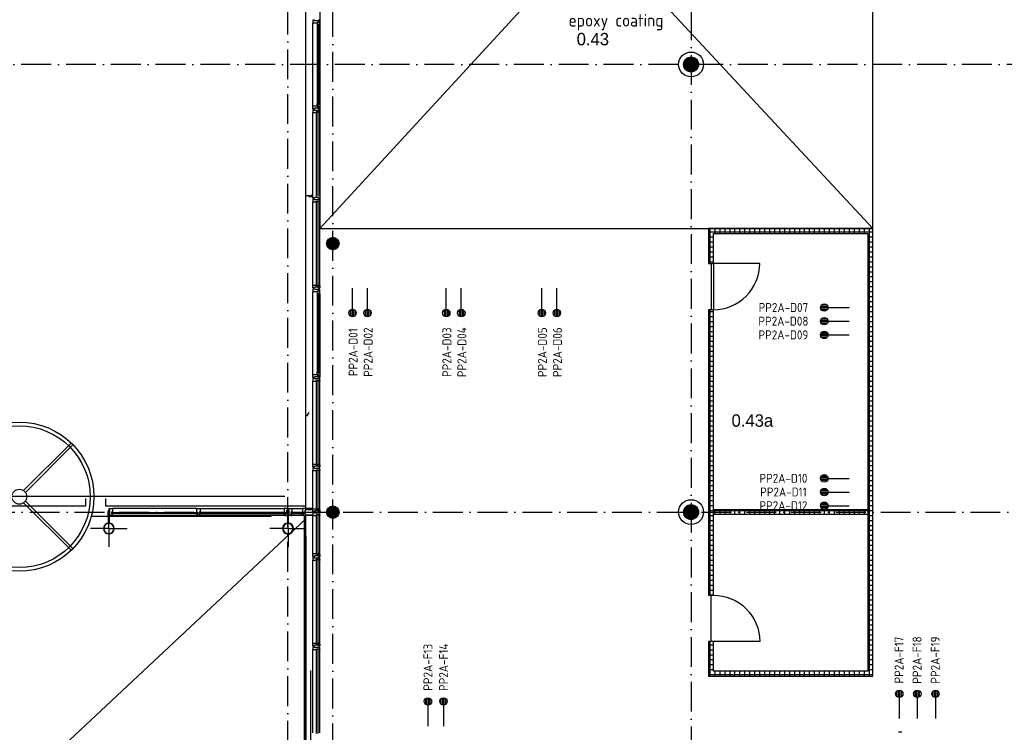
# Model space of a CAD drawing. Header units: millimetres. Extents: x -6587 to 170951, y 244 to 951952.
# Tile 32 of 102: x 43601 to 63387, y 53342 to 67669. Entities that reach past the tile are written whole.
import ezdxf
from ezdxf.enums import TextEntityAlignment as Align

# ---------------------------------------------------------------- set-up
doc = ezdxf.new("R2010")
doc.units = ezdxf.units.MM
doc.header["$LTSCALE"] = 100
doc.header["$PDMODE"] = 1
doc.linetypes.add('DASHDOT', pattern=[9, 6, -1.5, 0, -1.5])
doc.layers.get('0').update_dxf_attribs({"linetype": 'CONTINUOUS'})
for name, color, linetype in [('AL$7----_STRAMIEN', 1, 'DASHDOT'), ('BOUW', 8, 'CONTINUOUS'), ('EB6431--_ATTRIB', 2, 'CONTINUOUS'), ('EB6441--_ATTRIB', 2, 'CONTINUOUS'), ('EL6431--_CCTV', 3, 'CONTINUOUS'), ('EL6441--_DATACOM', 3, 'CONTINUOUS')]:
    doc.layers.add(name, color=color, linetype=linetype)
doc.styles.add('1_8', font='iso', dxfattribs={"width": 0.7, "height": 1.8})
doc.styles.add('BURO-025', font='BUROFONT.shx', dxfattribs={"height": 250})
doc.styles.add('NORATT', font='isocp.shx')
doc.styles.get("Standard").update_dxf_attribs({"font": 'iso.shx'})
pattern_1 = [(0, (-1024.84, -97.2), (0, 100), []), (90, (-1024.84, -97.2), (-100, 6e-15), [])]

# ---------------------------------------------------------------- blocks, each defined once
blk = doc.blocks.new('ES4X2')
for p, q in [((-0.45, 1.4), (-0.45, 2.6)), ((-0.15, 1.27), (-0.15, 2.73)), ((0.15, 1.27), (0.15, 2.73)), ((0.45, 1.4), (0.45, 2.6)), ((0, 1.25), (0, -3))]:
    blk.add_line(p, q)
blk.add_circle((0, 2), 0.75)
at = {"style": '1_8'}
for tag, flags, p in [('NUMMER', 8, (0, 4)), ('INDIENST', 9, (0, 0)), ('GEBOUW', 9, (0, 0)), ('M_CODE', 9, (0, 0)), ('REGIST', 9, (0, 0)), ('CODE', 8, (0, 0))]:
    blk.add_attdef(tag, text='', height=1.8, dxfattribs=dict(at, flags=flags)).set_placement(p, align=Align.MIDDLE_CENTER)

msp = doc.modelspace()

# ---------------------------------------------------------------- hatches: boundary and pattern name
at = {"layer": 'BOUW'}
h = msp.add_hatch(dxfattribs=at)
h.set_pattern_fill('GEWPBET', color=256, scale=100, angle=90, style=0)
h.set_pattern_definition([(90, (57093.015, 66768.749), (-20, 1e-15), [])])
edge = h.paths.add_edge_path()
edge.add_arc((57093, 66768.7), 150, 0, 360)
h = msp.add_hatch(dxfattribs=at)
h.set_pattern_fill('TEGEL100', color=256, style=0)
h.set_pattern_definition(pattern_1)
h.paths.add_polyline_path([(57442.8, 55168.9), (57442.8, 54468.9), (60742.8, 54468.9), (60742.8, 63468.9), (57442.8, 63468.9), (57442.8, 62768.9), (57542.8, 62768.9), (57542.8, 63368.9), (60642.8, 63368.9), (60642.8, 54568.9), (57542.8, 54568.9), (57542.8, 55168.9)])
h = msp.add_hatch(dxfattribs=at)
h.set_pattern_fill('TEGEL100', color=256, style=0)
h.set_pattern_definition(pattern_1)
h.paths.add_polyline_path([(57542.8, 56098.9), (57542.8, 61838.9), (57442.8, 61838.9), (57442.8, 56098.9)])
h = msp.add_hatch(dxfattribs=at)
h.set_pattern_fill('GEWPBET', color=256, scale=100, angle=90, style=0)
h.set_pattern_definition([(90, (57093.015, 57768.749), (-20, 1e-15), [])])
edge = h.paths.add_edge_path()
edge.add_arc((57093, 57768.7), 150, 0, 360)
h = msp.add_hatch(dxfattribs=at)
h.set_pattern_fill('TEGEL100', color=256, style=0)
h.set_pattern_definition(pattern_1)
h.paths.add_polyline_path([(57542.8, 57718.7), (57542.8, 57818.7), (60642.8, 57818.7), (60642.8, 57718.7)])

# ---------------------------------------------------------------- linework, layer by layer
at = {"layer": 'AL$7----_STRAMIEN', "color": 1}
for p, q in [((49892.8, 41219), (49892.8, 77759.8)), ((57092.8, 77759.8), (57092.8, 36768.7)), ((57092.8, 77759.8), (57092.8, 36768.7)), ((85637.6, 66768.7), (4198.5, 66768.7)), ((4198.5, 57768.7), (93992.8, 57768.7))]:
    msp.add_line(p, q, dxfattribs=at)
msp.add_lwpolyline([(48992.8, 36768.7), (48992.8, 77759.8)], dxfattribs=at)
msp.add_lwpolyline([(48992.8, 36768.7), (48992.8, 77759.8)], dxfattribs=at)
at = {"layer": 'BOUW'}
for p, q in [((49352.8, 57838.9), (49352.8, 75708.9)), ((49632.8, 75428.9), (60742.8, 63468.9)), ((49632.8, 63468.9), (60627.8, 75428.9)), ((49632.8, 75428.9), (49632.8, 63468.9)), ((60742.8, 63468.9), (60742.8, 75428.9)), ((49493.8, 67659.9), (49493.8, 67603.9)), ((49523.3, 67659.9), (49493.8, 67659.9)), ((49493.8, 65933.9), (49493.8, 67603.9)), ((49493.8, 67603.9), (49581.8, 67603.9)), ((49523.3, 67645.9), (49523.3, 67659.9)), ((49603.3, 67645.9), (49523.3, 67645.9)), ((49581.8, 67612.9), (49596.8, 67612.9)), ((49581.8, 67603.9), (49581.8, 67612.9)), ((49581.8, 67609.2), (49581.8, 67603.9)), ((49596.8, 67609.2), (49581.8, 67609.2)), ((49581.8, 67603.9), (49581.8, 67556.8)), ((49581.8, 67556.8), (49581.8, 65981)), ((49581.8, 67556.8), (49594.8, 67554.7)), ((49594.8, 67571.7), (49635.8, 67571.7)), ((49594.8, 67554.7), (49594.8, 67571.7)), ((49596.8, 67626.9), (49632.8, 67626.9)), ((49596.8, 67612.9), (49596.8, 67626.9)), ((49596.8, 67601.2), (49596.8, 67609.2)), ((49601.8, 67601.2), (49596.8, 67601.2)), ((49596.8, 65968.1), (49596.8, 67569.7)), ((49596.8, 67569.7), (49618, 67569.7)), ((49601.8, 67623.7), (49601.8, 67601.2)), ((49631.6, 67623.7), (49601.8, 67623.7)), ((49603.3, 67659.9), (49603.3, 67645.9)), ((49632.8, 67659.9), (49603.3, 67659.9)), ((49618, 67569.7), (49618, 65968.1)), ((49620, 67571.7), (49620, 67554.7)), ((49633.5, 67571.7), (49620, 67571.7)), ((49620, 67554.7), (49633.5, 67554.7)), ((49631.6, 67616.6), (49631.6, 67623.7)), ((49635.8, 67614.2), (49631.6, 67616.6)), ((49632.8, 67626.9), (49632.8, 67659.9)), ((49633.5, 67554.7), (49633.5, 67571.7)), ((49635.8, 67571.7), (49635.8, 67614.2)), ((49635.8, 67556.8), (49635.8, 65981)), ((49493.8, 65933.9), (49581.8, 65933.9)), ((49493.8, 65877.9), (49493.8, 65933.9)), ((49523.3, 65891.9), (49523.3, 65877.9)), ((49603.3, 65891.9), (49523.3, 65891.9)), ((49581.8, 65981), (49594.8, 65983.1)), ((49581.8, 65933.9), (49581.8, 65981)), ((49581.8, 65928.6), (49581.8, 65933.9)), ((49581.8, 65933.9), (49581.8, 65924.9)), ((49596.8, 65928.6), (49581.8, 65928.6)), ((49581.8, 65924.9), (49596.8, 65924.9)), ((49594.8, 65983.1), (49594.8, 65966.1)), ((49594.8, 65966.1), (49635.8, 65966.1)), ((49618, 65968.1), (49596.8, 65968.1)), ((49596.8, 65936.6), (49596.8, 65928.6)), ((49601.8, 65936.6), (49596.8, 65936.6)), ((49596.8, 65924.9), (49596.8, 65910.9)), ((49596.8, 65910.9), (49632.8, 65910.9)), ((49601.8, 65914.1), (49601.8, 65936.6)), ((49631.6, 65914.1), (49601.8, 65914.1)), ((49603.3, 65877.9), (49603.3, 65891.9)), ((49620, 65983.1), (49633.5, 65983.1)), ((49620, 65966.1), (49620, 65983.1)), ((49633.5, 65966.1), (49620, 65966.1)), ((49635.8, 65923.6), (49631.6, 65921.1)), ((49631.6, 65921.1), (49631.6, 65914.1)), ((49632.8, 65910.9), (49632.8, 65877.9)), ((49633.5, 65983.1), (49633.5, 65966.1)), ((49635.8, 65966.1), (49635.8, 65923.6)), ((49523.3, 65877.9), (49493.8, 65877.9)), ((49493.8, 65859.9), (49493.8, 65841)), ((49499.8, 65859.9), (49493.8, 65859.9)), ((49493.8, 65841), (49493.8, 65803.9)), ((49493.8, 65803.9), (49500.8, 65803.9)), ((49493.8, 64133.9), (49493.8, 65803.9)), ((49513.8, 65859.9), (49499.8, 65859.9)), ((49500.8, 65803.9), (49504.8, 65803.9)), ((49504.8, 65803.9), (49512.8, 65803.9)), ((49512.8, 65803.9), (49565.8, 65803.9)), ((49513.8, 65859.9), (49513.8, 65859.9)), ((49522.8, 65859.9), (49513.8, 65859.9)), ((49522.8, 65845.9), (49522.8, 65859.9)), ((49602.8, 65845.9), (49522.8, 65845.9)), ((49565.8, 65820.9), (49632.8, 65820.9)), ((49565.8, 65803.9), (49565.8, 65820.9)), ((49567.8, 64118.9), (49567.8, 65818.9)), ((49567.8, 65818.9), (49593.8, 65818.9)), ((49593.8, 65818.9), (49593.8, 64118.9)), ((49595.8, 65803.9), (49595.8, 65820.9)), ((49595.8, 65820.9), (49627.8, 65820.9)), ((49632.8, 65803.9), (49595.8, 65803.9)), ((49602.8, 65859.9), (49602.8, 65845.9)), ((49612.8, 65859.9), (49602.8, 65859.9)), ((49632.8, 65877.9), (49603.3, 65877.9)), ((49612.8, 65859.9), (49612.8, 65859.9)), ((49626.8, 65859.9), (49612.8, 65859.9)), ((49632.8, 65859.9), (49626.8, 65859.9)), ((49627.8, 65820.9), (49627.8, 65815.9)), ((49627.8, 65815.9), (49632.8, 65815.9)), ((49632.8, 65820.9), (49632.8, 65859.9)), ((49632.8, 65815.9), (49632.8, 65803.9)), ((49632.8, 64133.9), (49632.8, 65803.9)), ((49340.2, 64133.9), (49347.2, 64133.9)), ((49347.2, 64133.9), (49351.2, 64133.9)), ((49351.2, 64133.9), (49359.2, 64133.9)), ((49359.2, 64133.9), (49412.2, 64133.9)), ((49412.2, 64133.9), (49412.2, 64116.9)), ((49412.2, 64116.9), (49479.2, 64116.9)), ((49440.2, 64118.9), (49414.2, 64118.9)), ((49442.2, 64133.9), (49442.2, 64116.9)), ((49479.2, 64133.9), (49442.2, 64133.9)), ((49442.2, 64116.9), (49474.2, 64116.9)), ((49474.2, 64121.9), (49479.2, 64121.9)), ((49474.2, 64116.9), (49474.2, 64121.9)), ((49479.2, 64121.9), (49479.2, 64133.9)), ((49493.8, 64096.8), (49493.8, 64133.9)), ((49632.8, 64116.9), (49632.8, 64077.9)), ((49493.8, 64077.9), (49493.8, 64096.8)), ((49499.8, 64077.9), (49493.8, 64077.9)), ((49493.8, 64059.9), (49493.8, 64041)), ((49499.8, 64059.9), (49493.8, 64059.9)), ((49493.8, 64041), (49493.8, 64003.9)), ((49493.8, 62333.9), (49493.8, 64003.9)), ((49493.8, 64003.9), (49500.8, 64003.9)), ((49513.3, 64077.9), (49499.8, 64077.9)), ((49513.8, 64059.9), (49499.8, 64059.9)), ((49500.8, 64003.9), (49504.8, 64003.9)), ((49504.8, 64003.9), (49512.8, 64003.9)), ((49512.8, 64003.9), (49565.8, 64003.9)), ((49513.3, 64077.9), (49513.3, 64077.9)), ((49522.8, 64077.9), (49513.3, 64077.9)), ((49513.8, 64059.9), (49513.8, 64059.9)), ((49522.8, 64059.9), (49513.8, 64059.9)), ((49522.8, 64091.9), (49522.8, 64077.9)), ((49602.8, 64091.9), (49522.8, 64091.9)), ((49522.8, 64045.9), (49522.8, 64059.9)), ((49602.8, 64045.9), (49522.8, 64045.9)), ((49565.8, 64020.9), (49632.8, 64020.9)), ((49565.8, 64003.9), (49565.8, 64020.9)), ((49567.8, 62318.9), (49567.8, 64018.9)), ((49567.8, 64018.9), (49593.8, 64018.9)), ((49593.8, 64018.9), (49593.8, 62318.9)), ((49595.8, 64003.9), (49595.8, 64020.9)), ((49595.8, 64020.9), (49627.8, 64020.9)), ((49632.8, 64003.9), (49595.8, 64003.9)), ((49602.8, 64077.9), (49602.8, 64091.9)), ((49612.8, 64077.9), (49602.8, 64077.9)), ((49602.8, 64059.9), (49602.8, 64045.9)), ((49612.8, 64059.9), (49602.8, 64059.9)), ((49612.8, 64077.9), (49612.8, 64077.9)), ((49626.8, 64077.9), (49612.8, 64077.9)), ((49612.8, 64059.9), (49612.8, 64059.9)), ((49626.8, 64059.9), (49612.8, 64059.9)), ((49632.8, 64077.9), (49626.8, 64077.9)), ((49632.8, 64059.9), (49626.8, 64059.9)), ((49627.8, 64020.9), (49627.8, 64015.9)), ((49627.8, 64015.9), (49632.8, 64015.9)), ((49632.8, 64020.9), (49632.8, 64059.9)), ((49632.8, 64015.9), (49632.8, 64003.9)), ((49632.8, 62333.9), (49632.8, 64003.9)), ((49632.8, 63468.9), (60742.8, 63468.9)), ((49767.9, 63164.5), (50017.8, 63164.5)), ((49768.8, 63184.5), (50016.8, 63184.5)), ((49770.2, 63144.5), (50015.5, 63144.5)), ((49773, 63204.5), (50012.6, 63204.5)), ((49775.9, 63124.5), (50009.7, 63124.5)), ((49780.9, 63224.5), (50004.7, 63224.5)), ((49793.4, 63244.5), (49992.3, 63244.5)), ((49812.4, 63264.5), (49973.2, 63264.5)), ((49845.6, 63284.5), (49940.1, 63284.5)), ((49845.6, 63284.5), (49940.1, 63284.5)), ((49785.6, 63104.5), (50000, 63104.5)), ((49800.5, 63084.5), (49985.1, 63084.5)), ((49823.9, 63064.5), (49961.8, 63064.5)), ((49879.5, 63044.5), (49906.2, 63044.5)), ((49493.8, 62333.9), (49500.8, 62333.9)), ((49493.8, 62296.8), (49493.8, 62333.9)), ((49500.8, 62333.9), (49504.8, 62333.9)), ((49504.8, 62333.9), (49512.8, 62333.9)), ((49512.8, 62333.9), (49565.8, 62333.9)), ((49565.8, 62333.9), (49565.8, 62316.9)), ((49595.8, 62333.9), (49595.8, 62316.9)), ((49632.8, 62333.9), (49595.8, 62333.9)), ((49632.8, 62321.9), (49632.8, 62333.9)), ((49493.8, 62277.9), (49493.8, 62296.8)), ((49499.8, 62277.9), (49493.8, 62277.9)), ((49493.8, 62259.9), (49493.8, 62203.9)), ((49523.3, 62259.9), (49493.8, 62259.9)), ((49493.8, 62203.9), (49581.8, 62203.9)), ((49493.8, 60533.9), (49493.8, 62203.9)), ((49513.3, 62277.9), (49499.8, 62277.9)), ((49513.3, 62277.9), (49513.3, 62277.9)), ((49522.8, 62277.9), (49513.3, 62277.9)), ((49522.8, 62291.9), (49522.8, 62277.9)), ((49602.8, 62291.9), (49522.8, 62291.9)), ((49523.3, 62245.9), (49523.3, 62259.9)), ((49603.3, 62245.9), (49523.3, 62245.9)), ((49565.8, 62316.9), (49632.8, 62316.9)), ((49593.8, 62318.9), (49567.8, 62318.9)), ((49581.8, 62212.9), (49596.8, 62212.9)), ((49581.8, 62203.9), (49581.8, 62212.9)), ((49581.8, 62209.2), (49581.8, 62203.9)), ((49596.8, 62209.2), (49581.8, 62209.2)), ((49581.8, 62203.9), (49581.8, 62156.8)), ((49581.8, 62156.8), (49594.8, 62154.7)), ((49581.8, 62156.8), (49581.8, 60581)), ((49594.8, 62171.7), (49635.8, 62171.7)), ((49594.8, 62154.7), (49594.8, 62171.7)), ((49595.8, 62316.9), (49627.8, 62316.9)), ((49596.8, 62226.9), (49632.8, 62226.9)), ((49596.8, 62212.9), (49596.8, 62226.9)), ((49596.8, 62201.2), (49596.8, 62209.2)), ((49601.8, 62201.2), (49596.8, 62201.2)), ((49596.8, 60568.1), (49596.8, 62169.7)), ((49596.8, 62169.7), (49618, 62169.7)), ((49601.8, 62223.7), (49601.8, 62201.2)), ((49631.6, 62223.7), (49601.8, 62223.7)), ((49602.8, 62277.9), (49602.8, 62291.9)), ((49612.8, 62277.9), (49602.8, 62277.9)), ((49603.3, 62259.9), (49603.3, 62245.9)), ((49632.8, 62259.9), (49603.3, 62259.9)), ((49612.8, 62277.9), (49612.8, 62277.9)), ((49626.8, 62277.9), (49612.8, 62277.9)), ((49618, 62169.7), (49618, 60568.1)), ((49620, 62171.7), (49620, 62154.7)), ((49633.5, 62171.7), (49620, 62171.7)), ((49620, 62154.7), (49633.5, 62154.7)), ((49632.8, 62277.9), (49626.8, 62277.9)), ((49627.8, 62321.9), (49632.8, 62321.9)), ((49627.8, 62316.9), (49627.8, 62321.9)), ((49631.6, 62216.6), (49631.6, 62223.7)), ((49635.8, 62214.2), (49631.6, 62216.6)), ((49632.8, 62316.9), (49632.8, 62277.9)), ((49632.8, 62226.9), (49632.8, 62259.9)), ((49633.5, 62154.7), (49633.5, 62171.7)), ((49635.8, 62171.7), (49635.8, 62214.2)), ((49635.8, 62156.8), (49635.8, 60581)), ((49581.8, 60581), (49594.8, 60583.1)), ((49581.8, 60533.9), (49581.8, 60581)), ((49594.8, 60583.1), (49594.8, 60566.1)), ((49594.8, 60566.1), (49635.8, 60566.1)), ((49618, 60568.1), (49596.8, 60568.1)), ((49620, 60583.1), (49633.5, 60583.1)), ((49620, 60566.1), (49620, 60583.1)), ((49633.5, 60566.1), (49620, 60566.1)), ((49633.5, 60583.1), (49633.5, 60566.1)), ((49635.8, 60566.1), (49635.8, 60523.6)), ((49493.8, 60533.9), (49581.8, 60533.9)), ((49493.8, 60477.9), (49493.8, 60533.9)), ((49523.3, 60477.9), (49493.8, 60477.9)), ((49493.8, 60459.9), (49493.8, 60441)), ((49499.8, 60459.9), (49493.8, 60459.9)), ((49493.8, 60441), (49493.8, 60403.9)), ((49493.8, 58733.9), (49493.8, 60403.9)), ((49493.8, 60403.9), (49500.8, 60403.9)), ((49513.8, 60459.9), (49499.8, 60459.9)), ((49500.8, 60403.9), (49504.8, 60403.9)), ((49504.8, 60403.9), (49512.8, 60403.9)), ((49512.8, 60403.9), (49565.8, 60403.9)), ((49513.8, 60459.9), (49513.8, 60459.9)), ((49522.8, 60459.9), (49513.8, 60459.9)), ((49522.8, 60445.9), (49522.8, 60459.9)), ((49602.8, 60445.9), (49522.8, 60445.9)), ((49523.3, 60491.9), (49523.3, 60477.9)), ((49603.3, 60491.9), (49523.3, 60491.9)), ((49565.8, 60420.9), (49632.8, 60420.9)), ((49565.8, 60403.9), (49565.8, 60420.9)), ((49567.8, 58718.9), (49567.8, 60418.9)), ((49567.8, 60418.9), (49593.8, 60418.9)), ((49581.8, 60528.6), (49581.8, 60533.9)), ((49581.8, 60533.9), (49581.8, 60524.9)), ((49596.8, 60528.6), (49581.8, 60528.6)), ((49581.8, 60524.9), (49596.8, 60524.9)), ((49593.8, 60418.9), (49593.8, 58718.9)), ((49595.8, 60403.9), (49595.8, 60420.9)), ((49595.8, 60420.9), (49627.8, 60420.9)), ((49632.8, 60403.9), (49595.8, 60403.9)), ((49596.8, 60536.6), (49596.8, 60528.6)), ((49601.8, 60536.6), (49596.8, 60536.6)), ((49596.8, 60524.9), (49596.8, 60510.9)), ((49596.8, 60510.9), (49632.8, 60510.9)), ((49601.8, 60514.1), (49601.8, 60536.6)), ((49631.6, 60514.1), (49601.8, 60514.1)), ((49602.8, 60459.9), (49602.8, 60445.9)), ((49612.8, 60459.9), (49602.8, 60459.9)), ((49603.3, 60477.9), (49603.3, 60491.9)), ((49632.8, 60477.9), (49603.3, 60477.9)), ((49612.8, 60459.9), (49612.8, 60459.9)), ((49626.8, 60459.9), (49612.8, 60459.9)), ((49632.8, 60459.9), (49626.8, 60459.9)), ((49627.8, 60420.9), (49627.8, 60415.9)), ((49627.8, 60415.9), (49632.8, 60415.9)), ((49635.8, 60523.6), (49631.6, 60521.1)), ((49631.6, 60521.1), (49631.6, 60514.1)), ((49632.8, 60510.9), (49632.8, 60477.9)), ((49632.8, 60420.9), (49632.8, 60459.9)), ((49632.8, 60415.9), (49632.8, 60403.9)), ((49632.8, 58733.9), (49632.8, 60403.9)), ((49414.1, 59773.8), (49364.1, 59698.8)), ((43679.7, 58201.1), (44635.7, 59157.1)), ((43715.1, 58165.8), (44671, 59121.7)), ((49493.8, 58733.9), (49500.8, 58733.9)), ((49493.8, 58696.8), (49493.8, 58733.9)), ((49493.8, 58677.9), (49493.8, 58696.8)), ((49499.8, 58677.9), (49493.8, 58677.9)), ((49493.8, 58659.9), (49493.8, 58641)), ((49499.8, 58659.9), (49493.8, 58659.9)), ((49493.8, 58641), (49493.8, 58603.9)), ((49493.8, 58603.9), (49500.8, 58603.9)), ((49493.8, 57833.9), (49493.8, 58603.9)), ((49513.3, 58677.9), (49499.8, 58677.9)), ((49513.8, 58659.9), (49499.8, 58659.9)), ((49500.8, 58733.9), (49504.8, 58733.9)), ((49500.8, 58603.9), (49504.8, 58603.9)), ((49504.8, 58733.9), (49512.8, 58733.9)), ((49504.8, 58603.9), (49512.8, 58603.9)), ((49512.8, 58733.9), (49565.8, 58733.9)), ((49512.8, 58603.9), (49565.8, 58603.9)), ((49513.3, 58677.9), (49513.3, 58677.9)), ((49522.8, 58677.9), (49513.3, 58677.9)), ((49513.8, 58659.9), (49513.8, 58659.9)), ((49522.8, 58659.9), (49513.8, 58659.9)), ((49522.8, 58691.9), (49522.8, 58677.9)), ((49602.8, 58691.9), (49522.8, 58691.9)), ((49522.8, 58645.9), (49522.8, 58659.9)), ((49602.8, 58645.9), (49522.8, 58645.9)), ((49565.8, 58733.9), (49565.8, 58716.9)), ((49565.8, 58716.9), (49632.8, 58716.9)), ((49565.8, 58620.9), (49632.8, 58620.9)), ((49565.8, 58603.9), (49565.8, 58620.9)), ((49593.8, 58718.9), (49567.8, 58718.9)), ((49567.8, 57818.9), (49567.8, 58618.9)), ((49567.8, 58618.9), (49593.8, 58618.9)), ((49593.8, 58618.9), (49593.8, 57818.9)), ((49595.8, 58733.9), (49595.8, 58716.9)), ((49632.8, 58733.9), (49595.8, 58733.9)), ((49595.8, 58716.9), (49627.8, 58716.9)), ((49595.8, 58603.9), (49595.8, 58620.9)), ((49595.8, 58620.9), (49627.8, 58620.9)), ((49632.8, 58603.9), (49595.8, 58603.9)), ((49602.8, 58677.9), (49602.8, 58691.9)), ((49612.8, 58677.9), (49602.8, 58677.9)), ((49602.8, 58659.9), (49602.8, 58645.9)), ((49612.8, 58659.9), (49602.8, 58659.9)), ((49612.8, 58677.9), (49612.8, 58677.9)), ((49626.8, 58677.9), (49612.8, 58677.9)), ((49612.8, 58659.9), (49612.8, 58659.9)), ((49626.8, 58659.9), (49612.8, 58659.9)), ((49632.8, 58677.9), (49626.8, 58677.9)), ((49632.8, 58659.9), (49626.8, 58659.9)), ((49627.8, 58721.9), (49632.8, 58721.9)), ((49627.8, 58716.9), (49627.8, 58721.9)), ((49627.8, 58620.9), (49627.8, 58615.9)), ((49627.8, 58615.9), (49632.8, 58615.9)), ((49632.8, 58721.9), (49632.8, 58733.9)), ((49632.8, 58716.9), (49632.8, 58677.9)), ((49632.8, 58620.9), (49632.8, 58659.9)), ((49632.8, 58615.9), (49632.8, 58603.9)), ((49632.8, 57833.9), (49632.8, 58603.9)), ((33431.1, 58087.4), (48931.1, 58087.4)), ((43715.1, 57992), (44671, 57036.1)), ((44922.8, 58039.8), (44922.8, 57889.7)), ((45322.8, 58039.7), (45322.8, 57889.7)), ((44922.8, 57889.7), (42262.8, 57889.7)), ((43679.7, 57956.6), (44635.7, 57000.7)), ((49352.8, 57889.7), (45322.8, 57889.7)), ((45408.4, 57779.9), (45378, 57779.9)), ((45408.4, 57776.7), (45378, 57776.7)), ((45393, 57439.5), (45393, 57807.4)), ((45401.8, 57838.2), (45468.8, 57838.2)), ((45401.8, 57808.7), (45401.8, 57838.2)), ((45415.8, 57808.7), (45401.8, 57808.7)), ((45415.8, 57728.7), (45415.8, 57808.7)), ((47159.3, 57838.2), (45468.8, 57838.2)), ((45468.8, 57838.2), (45468.8, 57766.2)), ((47159.3, 57838.2), (47226.3, 57838.2)), ((47159.3, 57766.2), (47159.3, 57838.2)), ((47226.3, 57838.2), (48916.8, 57838.2)), ((47226.3, 57838.2), (47226.3, 57766.2)), ((48916.8, 57838.2), (48916.8, 57766.2)), ((48983.8, 57838.2), (48916.8, 57838.2)), ((48969.8, 57808.7), (48983.8, 57808.7)), ((48969.8, 57728.7), (48969.8, 57808.7)), ((49008.4, 57779.9), (48978, 57779.9)), ((49008.4, 57776.7), (48978, 57776.7)), ((48983.8, 57808.7), (48983.8, 57838.2)), ((48993, 57439.5), (48993, 57807.4)), ((49001.8, 57838.2), (49068.8, 57838.2)), ((49001.8, 57808.7), (49001.8, 57838.2)), ((49015.8, 57808.7), (49001.8, 57808.7)), ((49015.8, 57728.7), (49015.8, 57808.7)), ((49068.8, 57838.2), (49285.8, 57838.2)), ((49068.8, 57838.2), (49068.8, 57766.2)), ((49285.8, 57838.2), (49285.8, 57766.2)), ((49352.8, 57838.2), (49285.8, 57838.2)), ((49338.8, 57808.7), (49352.8, 57808.7)), ((49338.8, 57728.7), (49338.8, 57808.7)), ((49493.8, 57838.9), (49352.8, 57838.9)), ((49352.8, 57838.9), (49352.8, 57823.9)), ((49352.8, 57808.7), (49352.8, 57838.2)), ((49352.8, 57823.9), (49493.8, 57823.9)), ((49493.8, 57823.9), (49493.8, 57838.9)), ((49493.8, 57833.9), (49500.8, 57833.9)), ((49493.8, 57796.8), (49493.8, 57833.9)), ((49493.8, 57777.9), (49493.8, 57796.8)), ((49499.8, 57777.9), (49493.8, 57777.9)), ((49513.8, 57777.9), (49499.8, 57777.9)), ((49500.8, 57833.9), (49504.8, 57833.9)), ((49504.8, 57833.9), (49512.8, 57833.9)), ((49512.8, 57833.9), (49565.8, 57833.9)), ((49513.8, 57777.9), (49513.8, 57777.9)), ((49522.8, 57777.9), (49513.8, 57777.9)), ((49522.8, 57791.9), (49522.8, 57777.9)), ((49602.8, 57791.9), (49522.8, 57791.9)), ((49565.8, 57833.9), (49565.8, 57816.9)), ((49565.8, 57816.9), (49632.8, 57816.9)), ((49593.8, 57818.9), (49567.8, 57818.9)), ((49595.8, 57833.9), (49595.8, 57816.9)), ((49632.8, 57833.9), (49595.8, 57833.9)), ((49595.8, 57816.9), (49627.8, 57816.9)), ((49602.8, 57777.9), (49602.8, 57791.9)), ((49612.8, 57777.9), (49602.8, 57777.9)), ((49612.8, 57777.9), (49612.8, 57777.9)), ((49626.8, 57777.9), (49612.8, 57777.9)), ((49632.8, 57777.9), (49626.8, 57777.9)), ((49627.8, 57821.9), (49632.8, 57821.9)), ((49627.8, 57816.9), (49627.8, 57821.9)), ((49632.8, 57821.9), (49632.8, 57833.9)), ((49632.8, 57816.9), (49632.8, 57777.9)), ((49768.8, 57784.5), (50016.8, 57784.5)), ((49773, 57804.5), (50012.6, 57804.5)), ((49780.9, 57824.5), (50004.7, 57824.5)), ((49793.4, 57844.5), (49992.3, 57844.5)), ((49812.4, 57864.5), (49973.2, 57864.5)), ((49845.6, 57884.5), (49940.1, 57884.5)), ((35634.9, 44781.4), (49342.8, 57628.9)), ((45044, 57689.7), (48651.6, 57689.7)), ((45373.2, 57775.1), (45373.2, 57704.7)), ((45376.4, 57775.1), (45376.4, 57704.7)), ((45378, 57703.1), (45408.4, 57703.1)), ((45378, 57699.9), (45408.4, 57699.9)), ((45388, 57699.9), (45398.2, 57699.9)), ((45388, 57549), (45388, 57699.9)), ((45398.2, 57699.9), (45398.2, 57549)), ((45401.8, 57728.7), (45415.8, 57728.7)), ((45401.8, 57699.2), (45401.8, 57728.7)), ((45451.8, 57699.2), (45401.8, 57699.2)), ((45410, 57704.7), (45410, 57775.1)), ((45413.2, 57704.7), (45413.2, 57775.1)), ((45451.8, 57766.2), (45451.8, 57737.2)), ((45468.8, 57766.2), (45451.8, 57766.2)), ((45451.8, 57766.2), (45451.8, 57699.2)), ((45468.8, 57766.2), (45451.8, 57766.2)), ((45451.8, 57737.2), (45468.8, 57737.2)), ((45468.8, 57737.2), (45451.8, 57737.2)), ((45451.8, 57737.2), (45451.8, 57699.2)), ((45451.8, 57699.2), (45468.8, 57699.2)), ((45455.8, 57762.2), (47172.3, 57762.2)), ((45455.8, 57762.2), (45468.8, 57762.2)), ((45455.8, 57741.2), (45455.8, 57762.2)), ((45455.8, 57741.2), (45455.8, 57762.2)), ((47172.3, 57741.2), (45455.8, 57741.2)), ((45468.8, 57741.2), (45455.8, 57741.2)), ((45468.8, 57762.2), (45468.8, 57766.2)), ((45468.8, 57737.2), (45468.8, 57741.2)), ((45468.8, 57699.2), (45468.8, 57737.2)), ((47159.3, 57699.2), (45468.8, 57699.2)), ((47159.3, 57766.2), (47176.3, 57766.2)), ((47159.3, 57762.2), (47159.3, 57766.2)), ((47176.3, 57766.2), (47159.3, 57766.2)), ((47172.3, 57762.2), (47159.3, 57762.2)), ((47159.3, 57741.2), (47172.3, 57741.2)), ((47159.3, 57737.2), (47159.3, 57741.2)), ((47159.3, 57737.2), (47176.3, 57737.2)), ((47159.3, 57699.2), (47159.3, 57737.2)), ((47176.3, 57737.2), (47159.3, 57737.2)), ((47176.3, 57699.2), (47159.3, 57699.2)), ((47172.3, 57741.2), (47172.3, 57762.2)), ((47172.3, 57762.2), (47172.3, 57741.2)), ((47176.3, 57766.2), (47176.3, 57737.2)), ((47176.3, 57699.2), (47176.3, 57766.2)), ((47176.3, 57737.2), (47176.3, 57699.2)), ((47209.3, 57699.2), (47176.3, 57699.2)), ((47209.3, 57766.2), (47209.3, 57699.2)), ((47226.3, 57766.2), (47209.3, 57766.2)), ((47209.3, 57766.2), (47209.3, 57737.2)), ((47226.3, 57766.2), (47209.3, 57766.2)), ((47226.3, 57737.2), (47209.3, 57737.2)), ((47209.3, 57737.2), (47209.3, 57699.2)), ((47209.3, 57737.2), (47226.3, 57737.2)), ((47209.3, 57699.2), (47226.3, 57699.2)), ((48929.8, 57762.2), (47213.3, 57762.2)), ((47213.3, 57762.2), (47213.3, 57741.2)), ((47213.3, 57762.2), (47226.3, 57762.2)), ((47213.3, 57741.2), (47213.3, 57762.2)), ((47213.3, 57741.2), (48929.8, 57741.2)), ((47226.3, 57741.2), (47213.3, 57741.2)), ((47226.3, 57762.2), (47226.3, 57766.2)), ((47226.3, 57737.2), (47226.3, 57741.2)), ((47226.3, 57699.2), (47226.3, 57737.2)), ((48916.8, 57699.2), (47226.3, 57699.2)), ((48916.8, 57766.2), (48933.8, 57766.2)), ((48916.8, 57766.2), (48933.8, 57766.2)), ((48916.8, 57762.2), (48916.8, 57766.2)), ((48929.8, 57762.2), (48916.8, 57762.2)), ((48916.8, 57741.2), (48929.8, 57741.2)), ((48916.8, 57737.2), (48916.8, 57741.2)), ((48933.8, 57737.2), (48916.8, 57737.2)), ((48916.8, 57737.2), (48933.8, 57737.2)), ((48916.8, 57699.2), (48916.8, 57737.2)), ((48933.8, 57699.2), (48916.8, 57699.2)), ((48929.8, 57741.2), (48929.8, 57762.2)), ((48929.8, 57741.2), (48929.8, 57762.2)), ((48933.8, 57766.2), (48933.8, 57699.2)), ((48933.8, 57766.2), (48933.8, 57737.2)), ((48933.8, 57737.2), (48933.8, 57699.2)), ((48933.8, 57699.2), (48983.8, 57699.2)), ((48983.8, 57728.7), (48969.8, 57728.7)), ((48973.2, 57775.1), (48973.2, 57704.7)), ((48976.4, 57775.1), (48976.4, 57704.7)), ((48978, 57703.1), (49008.4, 57703.1)), ((48978, 57699.9), (49008.4, 57699.9)), ((48983.8, 57699.2), (48983.8, 57728.7)), ((48988, 57699.9), (48998.2, 57699.9)), ((48988, 57549), (48988, 57699.9)), ((48998.2, 57699.9), (48998.2, 57549)), ((49001.8, 57728.7), (49015.8, 57728.7)), ((49001.8, 57699.2), (49001.8, 57728.7)), ((49051.8, 57699.2), (49001.8, 57699.2)), ((49010, 57704.7), (49010, 57775.1)), ((49013.2, 57704.7), (49013.2, 57775.1)), ((49051.8, 57766.2), (49051.8, 57699.2)), ((49068.8, 57766.2), (49051.8, 57766.2)), ((49051.8, 57766.2), (49051.8, 57737.2)), ((49068.8, 57766.2), (49051.8, 57766.2)), ((49051.8, 57737.2), (49068.8, 57737.2)), ((49068.8, 57737.2), (49051.8, 57737.2)), ((49051.8, 57737.2), (49051.8, 57699.2)), ((49051.8, 57699.2), (49068.8, 57699.2)), ((49298.8, 57762.2), (49055.8, 57762.2)), ((49055.8, 57762.2), (49055.8, 57741.2)), ((49055.8, 57762.2), (49068.8, 57762.2)), ((49055.8, 57741.2), (49055.8, 57762.2)), ((49055.8, 57741.2), (49298.8, 57741.2)), ((49068.8, 57741.2), (49055.8, 57741.2)), ((49068.8, 57762.2), (49068.8, 57766.2)), ((49068.8, 57737.2), (49068.8, 57741.2)), ((49068.8, 57699.2), (49068.8, 57737.2)), ((49285.8, 57699.2), (49068.8, 57699.2)), ((49285.8, 57766.2), (49302.8, 57766.2)), ((49285.8, 57766.2), (49302.8, 57766.2)), ((49285.8, 57762.2), (49285.8, 57766.2)), ((49298.8, 57762.2), (49285.8, 57762.2)), ((49285.8, 57741.2), (49298.8, 57741.2)), ((49285.8, 57737.2), (49285.8, 57741.2)), ((49302.8, 57737.2), (49285.8, 57737.2)), ((49285.8, 57737.2), (49302.8, 57737.2)), ((49285.8, 57699.2), (49285.8, 57737.2)), ((49302.8, 57699.2), (49285.8, 57699.2)), ((49298.8, 57741.2), (49298.8, 57762.2)), ((49298.8, 57741.2), (49298.8, 57762.2)), ((49302.8, 57766.2), (49302.8, 57699.2)), ((49302.8, 57766.2), (49302.8, 57737.2)), ((49302.8, 57737.2), (49302.8, 57699.2)), ((49302.8, 57699.2), (49352.8, 57699.2)), ((49322.8, 51468.9), (49322.8, 57699.9)), ((49352.8, 57728.7), (49338.8, 57728.7)), ((49352.8, 57699.2), (49352.8, 57728.7)), ((49352.8, 57713.6), (49493.8, 57713.6)), ((49352.8, 57698.6), (49352.8, 57713.6)), ((49352.8, 51498.9), (49352.8, 57699.9)), ((49493.8, 57698.6), (49352.8, 57698.6)), ((49493.8, 57759.9), (49493.8, 57741)), ((49499.8, 57759.9), (49493.8, 57759.9)), ((49493.8, 57741), (49493.8, 57703.9)), ((49493.8, 57713.6), (49493.8, 57698.6)), ((49493.8, 56933.9), (49493.8, 57703.9)), ((49493.8, 57703.9), (49500.8, 57703.9)), ((49513.8, 57759.9), (49499.8, 57759.9)), ((49500.8, 57703.9), (49504.8, 57703.9)), ((49504.8, 57703.9), (49512.8, 57703.9)), ((49512.8, 57703.9), (49565.8, 57703.9)), ((49513.8, 57759.9), (49513.8, 57759.9)), ((49522.8, 57759.9), (49513.8, 57759.9)), ((49522.8, 57745.9), (49522.8, 57759.9)), ((49602.8, 57745.9), (49522.8, 57745.9)), ((49565.8, 57720.9), (49632.8, 57720.9)), ((49565.8, 57703.9), (49565.8, 57720.9)), ((49567.8, 56918.9), (49567.8, 57718.9)), ((49567.8, 57718.9), (49593.8, 57718.9)), ((49593.8, 57718.9), (49593.8, 56918.9)), ((49595.8, 57703.9), (49595.8, 57720.9)), ((49595.8, 57720.9), (49627.8, 57720.9)), ((49632.8, 57703.9), (49595.8, 57703.9)), ((49602.8, 57759.9), (49602.8, 57745.9)), ((49612.8, 57759.9), (49602.8, 57759.9)), ((49612.8, 57759.9), (49612.8, 57759.9)), ((49626.8, 57759.9), (49612.8, 57759.9)), ((49632.8, 57759.9), (49626.8, 57759.9)), ((49627.8, 57720.9), (49627.8, 57715.9)), ((49627.8, 57715.9), (49632.8, 57715.9)), ((49632.8, 57720.9), (49632.8, 57759.9)), ((49632.8, 57715.9), (49632.8, 57703.9)), ((49632.8, 56933.9), (49632.8, 57703.9)), ((49767.9, 57764.5), (50017.8, 57764.5)), ((49770.2, 57744.5), (50015.5, 57744.5)), ((49775.9, 57724.5), (50009.7, 57724.5)), ((49785.6, 57704.5), (50000, 57704.5)), ((49800.5, 57684.5), (49985.1, 57684.5)), ((49823.9, 57664.5), (49961.8, 57664.5)), ((49879.5, 57644.5), (49906.2, 57644.5)), ((45393, 57439.5), (45025.2, 57439.5)), ((45398.2, 57549), (45388, 57549)), ((45393, 57439.5), (45393, 57071.7)), ((45393, 57439.5), (45760.9, 57439.5)), ((48993, 57439.5), (48625.2, 57439.5)), ((48998.2, 57549), (48988, 57549)), ((48993, 57439.5), (48993, 57071.7)), ((48993, 57439.5), (49360.9, 57439.5)), ((49493.8, 56933.9), (49500.8, 56933.9)), ((49493.8, 56896.8), (49493.8, 56933.9)), ((49493.8, 56877.9), (49493.8, 56896.8)), ((49499.8, 56877.9), (49493.8, 56877.9)), ((49513.8, 56877.9), (49499.8, 56877.9)), ((49500.8, 56933.9), (49504.8, 56933.9)), ((49504.8, 56933.9), (49512.8, 56933.9)), ((49512.8, 56933.9), (49565.8, 56933.9)), ((49513.8, 56877.9), (49513.8, 56877.9)), ((49522.8, 56877.9), (49513.8, 56877.9)), ((49522.8, 56891.9), (49522.8, 56877.9)), ((49602.8, 56891.9), (49522.8, 56891.9)), ((49565.8, 56933.9), (49565.8, 56916.9)), ((49565.8, 56916.9), (49632.8, 56916.9)), ((49593.8, 56918.9), (49567.8, 56918.9)), ((49595.8, 56933.9), (49595.8, 56916.9)), ((49632.8, 56933.9), (49595.8, 56933.9)), ((49595.8, 56916.9), (49627.8, 56916.9)), ((49602.8, 56877.9), (49602.8, 56891.9)), ((49612.8, 56877.9), (49602.8, 56877.9)), ((49612.8, 56877.9), (49612.8, 56877.9)), ((49626.8, 56877.9), (49612.8, 56877.9)), ((49632.8, 56877.9), (49626.8, 56877.9)), ((49627.8, 56921.9), (49632.8, 56921.9)), ((49627.8, 56916.9), (49627.8, 56921.9)), ((49632.8, 56921.9), (49632.8, 56933.9)), ((49632.8, 56916.9), (49632.8, 56877.9)), ((49493.8, 55059.9), (49493.8, 55041)), ((49499.8, 55059.9), (49493.8, 55059.9)), ((49493.8, 55041), (49493.8, 55003.9)), ((49513.8, 55059.9), (49499.8, 55059.9)), ((49513.8, 55059.9), (49513.8, 55059.9)), ((49522.8, 55059.9), (49513.8, 55059.9)), ((49522.8, 55045.9), (49522.8, 55059.9)), ((49602.8, 55045.9), (49522.8, 55045.9)), ((49565.8, 55020.9), (49632.8, 55020.9)), ((49565.8, 55003.9), (49565.8, 55020.9)), ((49567.8, 53318.9), (49567.8, 55018.9)), ((49567.8, 55018.9), (49593.8, 55018.9)), ((49593.8, 55018.9), (49593.8, 53318.9)), ((49595.8, 55003.9), (49595.8, 55020.9)), ((49595.8, 55020.9), (49627.8, 55020.9)), ((49602.8, 55059.9), (49602.8, 55045.9)), ((49612.8, 55059.9), (49602.8, 55059.9)), ((49612.8, 55059.9), (49612.8, 55059.9)), ((49626.8, 55059.9), (49612.8, 55059.9)), ((49632.8, 55059.9), (49626.8, 55059.9)), ((49627.8, 55020.9), (49627.8, 55015.9)), ((49627.8, 55015.9), (49632.8, 55015.9)), ((49632.8, 55020.9), (49632.8, 55059.9)), ((49632.8, 55015.9), (49632.8, 55003.9)), ((49493.8, 53333.9), (49493.8, 55003.9)), ((49493.8, 55003.9), (49500.8, 55003.9)), ((49500.8, 55003.9), (49504.8, 55003.9)), ((49504.8, 55003.9), (49512.8, 55003.9)), ((49512.8, 55003.9), (49565.8, 55003.9)), ((49632.8, 55003.9), (49595.8, 55003.9)), ((49632.8, 53333.9), (49632.8, 55003.9)), ((49452.8, 44188.3), (49452.8, 54584.1)), ((61257.8, 53349.6), (61324.8, 53349.6))]:
    msp.add_line(p, q, dxfattribs=at)
for points in [[(57442.8, 55168.9), (57442.8, 54468.9), (60742.8, 54468.9), (60742.8, 63468.9), (57442.8, 63468.9), (57442.8, 62768.9), (57542.8, 62768.9), (57542.8, 63368.9), (60642.8, 63368.9), (60642.8, 54568.9), (57542.8, 54568.9), (57542.8, 55168.9)], [(57542.8, 56098.9), (57542.8, 61838.9), (57442.8, 61838.9), (57442.8, 56098.9)], [(57542.8, 57718.7), (57542.8, 57818.7), (60642.8, 57818.7), (60642.8, 57718.7)], [(49632.8, 56820.9), (49632.8, 56859.9), (49626.8, 56859.9), (49612.8, 56859.9), (49612.8, 56859.9), (49602.8, 56859.9), (49602.8, 56845.9), (49522.8, 56845.9), (49522.8, 56859.9), (49513.8, 56859.9), (49513.8, 56859.9), (49499.8, 56859.9), (49493.8, 56859.9), (49493.8, 56841), (49493.8, 56803.9), (49500.8, 56803.9), (49504.8, 56803.9), (49512.8, 56803.9), (49565.8, 56803.9), (49565.8, 56820.9)], [(49567.8, 56818.9), (49593.8, 56818.9), (49593.8, 55118.9), (49567.8, 55118.9)], [(49595.8, 56820.9), (49627.8, 56820.9), (49627.8, 56815.9), (49632.8, 56815.9), (49632.8, 56803.9), (49595.8, 56803.9)], [(49632.8, 55116.9), (49632.8, 55077.9), (49626.8, 55077.9), (49612.8, 55077.9), (49612.8, 55077.9), (49602.8, 55077.9), (49602.8, 55091.9), (49522.8, 55091.9), (49522.8, 55077.9), (49513.3, 55077.9), (49513.3, 55077.9), (49499.8, 55077.9), (49493.8, 55077.9), (49493.8, 55096.8), (49493.8, 55133.9), (49500.8, 55133.9), (49504.8, 55133.9), (49512.8, 55133.9), (49565.8, 55133.9), (49565.8, 55116.9)], [(49595.8, 55116.9), (49627.8, 55116.9), (49627.8, 55121.9), (49632.8, 55121.9), (49632.8, 55133.9), (49595.8, 55133.9)]]:
    msp.add_lwpolyline(points, close=True, dxfattribs=at)
for points in [[(57497.8, 62768.9), (57497.8, 61838.9)], [(49352.8, 57289.7), (49352.8, 42168.7)], [(49493.8, 55133.9), (49493.8, 56803.9)], [(49632.8, 55133.9), (49632.8, 56803.9)], [(57497.8, 55168.9), (57497.8, 56098.9)]]:
    msp.add_lwpolyline(points, dxfattribs=at)
for points in [[(57542.8, 62768.9), (57542.8, 61838.9, 0.4142136), (58472.8, 62768.9), (57542.8, 62768.9)], [(57542.8, 56098.9, -0.4142136), (58472.8, 55168.9), (57542.8, 55168.9)]]:
    msp.add_lwpolyline(points, format="xyb", dxfattribs=at)
for centre, radius in [((57093, 66768.7), 250), ((57093, 66768.7), 150), ((49892.8, 63168.7), 125), ((43592.8, 58078.9), 1500), ((43592.8, 58078.9), 1425), ((43592.8, 58078.9), 150), ((57093, 57768.7), 250), ((49892.8, 57768.7), 125), ((57093, 57768.7), 150)]:
    msp.add_circle(centre, radius, dxfattribs=at)
for centre, radius, start, end in [((45378, 57775.1), 4.8, 90, 180), ((45378, 57775.1), 1.6, 90, 180), ((45408.4, 57775.1), 4.8, 0, 90), ((45408.4, 57775.1), 1.6, 0, 90), ((48978, 57775.1), 4.8, 90, 180), ((48978, 57775.1), 1.6, 90, 180), ((49008.4, 57775.1), 4.8, 0, 90), ((49008.4, 57775.1), 1.6, 0, 90), ((45378, 57704.7), 4.8, 180, 270), ((45378, 57704.7), 1.6, 180, 270), ((45408.4, 57704.7), 4.8, 270, 0), ((45408.4, 57704.7), 1.6, 270, 0), ((48978, 57704.7), 4.8, 180, 270), ((48978, 57704.7), 1.6, 180, 270), ((49008.4, 57704.7), 4.8, 270, 0), ((49008.4, 57704.7), 1.6, 270, 0), ((45393, 57439.5), 109.5, 90, 270), ((45393, 57439.5), 101.5, 90, 270), ((45393, 57439.5), 109.5, 270, 90), ((45393, 57439.5), 101.5, 270, 90), ((48993, 57439.5), 109.5, 90, 270), ((48993, 57439.5), 101.5, 90, 270), ((48993, 57439.5), 109.5, 270, 90), ((48993, 57439.5), 101.5, 270, 90)]:
    msp.add_arc(centre, radius, start, end, dxfattribs=at)
for p in [(45392.8, 57439.5), (45392.8, 57439.5), (45392.8, 57439.5), (45392.8, 57439.5), (48992.8, 57439.5), (48992.8, 57439.5)]:
    msp.add_point(p, dxfattribs=at)

# ---------------------------------------------------------------- block references
at = {"layer": 'EL6431--_CCTV'}
ref = msp.add_blockref('ES4X2', (50289.3, 61970.6), dxfattribs=dict(at, xscale=100, yscale=100, zscale=100, rotation=180))
ref.add_attrib('NUMMER', 'PP2A-D01', dxfattribs={"layer": 'EB6431--_ATTRIB', "color": 1, "height": 180, "rotation": 90, "style": 'NORATT', "flags": 8}).set_placement((50301.6, 60984.1), align=Align.MIDDLE_CENTER)
ref = msp.add_blockref('ES4X2', (50590.9, 61970.6), dxfattribs=dict(at, xscale=100, yscale=100, zscale=100, rotation=180))
ref.add_attrib('NUMMER', 'PP2A-D02', dxfattribs={"layer": 'EB6431--_ATTRIB', "color": 1, "height": 180, "rotation": 90, "style": 'NORATT', "flags": 8}).set_placement((50603.2, 60984.1), align=Align.MIDDLE_CENTER)
ref = msp.add_blockref('ES4X2', (52173.2, 61970.6), dxfattribs=dict(at, xscale=100, yscale=100, zscale=100, rotation=180))
ref.add_attrib('NUMMER', 'PP2A-D03', dxfattribs={"layer": 'EB6431--_ATTRIB', "color": 1, "height": 180, "rotation": 90, "style": 'NORATT', "flags": 8}).set_placement((52185.5, 60984.1), align=Align.MIDDLE_CENTER)
ref = msp.add_blockref('ES4X2', (52474.9, 61970.6), dxfattribs=dict(at, xscale=100, yscale=100, zscale=100, rotation=180))
ref.add_attrib('NUMMER', 'PP2A-D04', dxfattribs={"layer": 'EB6431--_ATTRIB', "color": 1, "height": 180, "rotation": 90, "style": 'NORATT', "flags": 8}).set_placement((52487.1, 60984.1), align=Align.MIDDLE_CENTER)
ref = msp.add_blockref('ES4X2', (54092.6, 61970.6), dxfattribs=dict(at, xscale=100, yscale=100, zscale=100, rotation=180))
ref.add_attrib('NUMMER', 'PP2A-D05', dxfattribs={"layer": 'EB6431--_ATTRIB', "color": 1, "height": 180, "rotation": 90, "style": 'NORATT', "flags": 8}).set_placement((54104.9, 60984.1), align=Align.MIDDLE_CENTER)
ref = msp.add_blockref('ES4X2', (54394.2, 61970.6), dxfattribs=dict(at, xscale=100, yscale=100, zscale=100, rotation=180))
ref.add_attrib('NUMMER', 'PP2A-D06', dxfattribs={"layer": 'EB6431--_ATTRIB', "color": 1, "height": 180, "rotation": 90, "style": 'NORATT', "flags": 8}).set_placement((54406.5, 60984.1), align=Align.MIDDLE_CENTER)
ref = msp.add_blockref('ES4X2', (61275.9, 53916.3, 1050), dxfattribs=dict(at, xscale=100, yscale=100, zscale=100))
ref.add_attrib('CODE', 'PP2A-F17', dxfattribs={"layer": 'EB6431--_ATTRIB', "color": 1, "height": 180, "rotation": 90, "style": '1_8', "flags": 8}).set_placement((61271.6, 54794.6, 1050), align=Align.MIDDLE_CENTER)
ref = msp.add_blockref('ES4X2', (61639.3, 53916.3, 1050), dxfattribs=dict(at, xscale=100, yscale=100, zscale=100))
ref.add_attrib('CODE', 'PP2A-F18', dxfattribs={"layer": 'EB6431--_ATTRIB', "color": 1, "height": 180, "rotation": 90, "style": '1_8', "flags": 8}).set_placement((61635, 54794.6, 1050), align=Align.MIDDLE_CENTER)
ref = msp.add_blockref('ES4X2', (62004.7, 53916.3, 1050), dxfattribs=dict(at, xscale=100, yscale=100, zscale=100))
ref.add_attrib('CODE', 'PP2A-F19', dxfattribs={"layer": 'EB6431--_ATTRIB', "color": 1, "height": 180, "rotation": 90, "style": '1_8', "flags": 8}).set_placement((62000.4, 54794.6, 1050), align=Align.MIDDLE_CENTER)
ref = msp.add_blockref('ES4X2', (51804.8, 53762.5, 1050), dxfattribs=dict(at, xscale=100, yscale=100, zscale=100))
ref.add_attrib('CODE', 'PP2A-F13', dxfattribs={"layer": 'EB6431--_ATTRIB', "color": 1, "height": 180, "rotation": 90, "style": '1_8', "flags": 8}).set_placement((51805.6, 54649.3, 1050), align=Align.MIDDLE_CENTER)
ref = msp.add_blockref('ES4X2', (52118.3, 53762.5, 1050), dxfattribs=dict(at, xscale=100, yscale=100, zscale=100))
ref.add_attrib('CODE', 'PP2A-F14', dxfattribs={"layer": 'EB6431--_ATTRIB', "color": 1, "height": 180, "rotation": 90, "style": '1_8', "flags": 8}).set_placement((52119.1, 54649.3, 1050), align=Align.MIDDLE_CENTER)
at = {"layer": 'EL6441--_DATACOM'}
ref = msp.add_blockref('ES4X2', (59969.3, 61881.5), dxfattribs=dict(at, xscale=100, yscale=100, zscale=100, rotation=90))
ref.add_attrib('NUMMER', 'PP2A-D07', dxfattribs={"layer": 'EB6441--_ATTRIB', "color": 1, "height": 180, "style": 'NORATT', "flags": 8}).set_placement((58948.6, 61882.4), align=Align.MIDDLE_CENTER)
ref = msp.add_blockref('ES4X2', (59969.3, 61606.5), dxfattribs=dict(at, xscale=100, yscale=100, zscale=100, rotation=90))
ref.add_attrib('NUMMER', 'PP2A-D08', dxfattribs={"layer": 'EB6441--_ATTRIB', "color": 1, "height": 180, "style": 'NORATT', "flags": 8}).set_placement((58948.6, 61607.4), align=Align.MIDDLE_CENTER)
ref = msp.add_blockref('ES4X2', (59969.3, 61331.5), dxfattribs=dict(at, xscale=100, yscale=100, zscale=100, rotation=90))
ref.add_attrib('NUMMER', 'PP2A-D09', dxfattribs={"layer": 'EB6441--_ATTRIB', "color": 1, "height": 180, "style": 'NORATT', "flags": 8}).set_placement((58948.6, 61332.4), align=Align.MIDDLE_CENTER)
ref = msp.add_blockref('ES4X2', (59969.3, 58446.9), dxfattribs=dict(at, xscale=100, yscale=100, zscale=100, rotation=90))
ref.add_attrib('NUMMER', 'PP2A-D10', dxfattribs={"layer": 'EB6441--_ATTRIB', "color": 1, "height": 180, "style": 'NORATT', "flags": 8}).set_placement((58948.6, 58447.8), align=Align.MIDDLE_CENTER)
ref = msp.add_blockref('ES4X2', (59969.3, 58171.9), dxfattribs=dict(at, xscale=100, yscale=100, zscale=100, rotation=90))
ref.add_attrib('NUMMER', 'PP2A-D11', dxfattribs={"layer": 'EB6441--_ATTRIB', "color": 1, "height": 180, "style": 'NORATT', "flags": 8}).set_placement((58948.6, 58172.8), align=Align.MIDDLE_CENTER)
ref = msp.add_blockref('ES4X2', (59969.3, 57896.9), dxfattribs=dict(at, xscale=100, yscale=100, zscale=100, rotation=90))
ref.add_attrib('NUMMER', 'PP2A-D12', dxfattribs={"layer": 'EB6441--_ATTRIB', "color": 1, "height": 180, "style": 'NORATT', "flags": 8}).set_placement((58948.6, 57897.8), align=Align.MIDDLE_CENTER)

# ---------------------------------------------------------------- texts
at = {"layer": 'BOUW', "style": 'BURO-025'}
for s, p in [('0.43', (54794, 67153.1)), ('0.43a', (57906.2, 59484.9))]:
    msp.add_text(s, height=250, dxfattribs=at).set_placement(p)
at = {"layer": 'BOUW', "insert": (54631.1, 67780.7), "char_height": 250, "attachment_point": 1}
msp.add_mtext('epoxy coating', dxfattribs=at)

doc.saveas('drawing.dxf')
